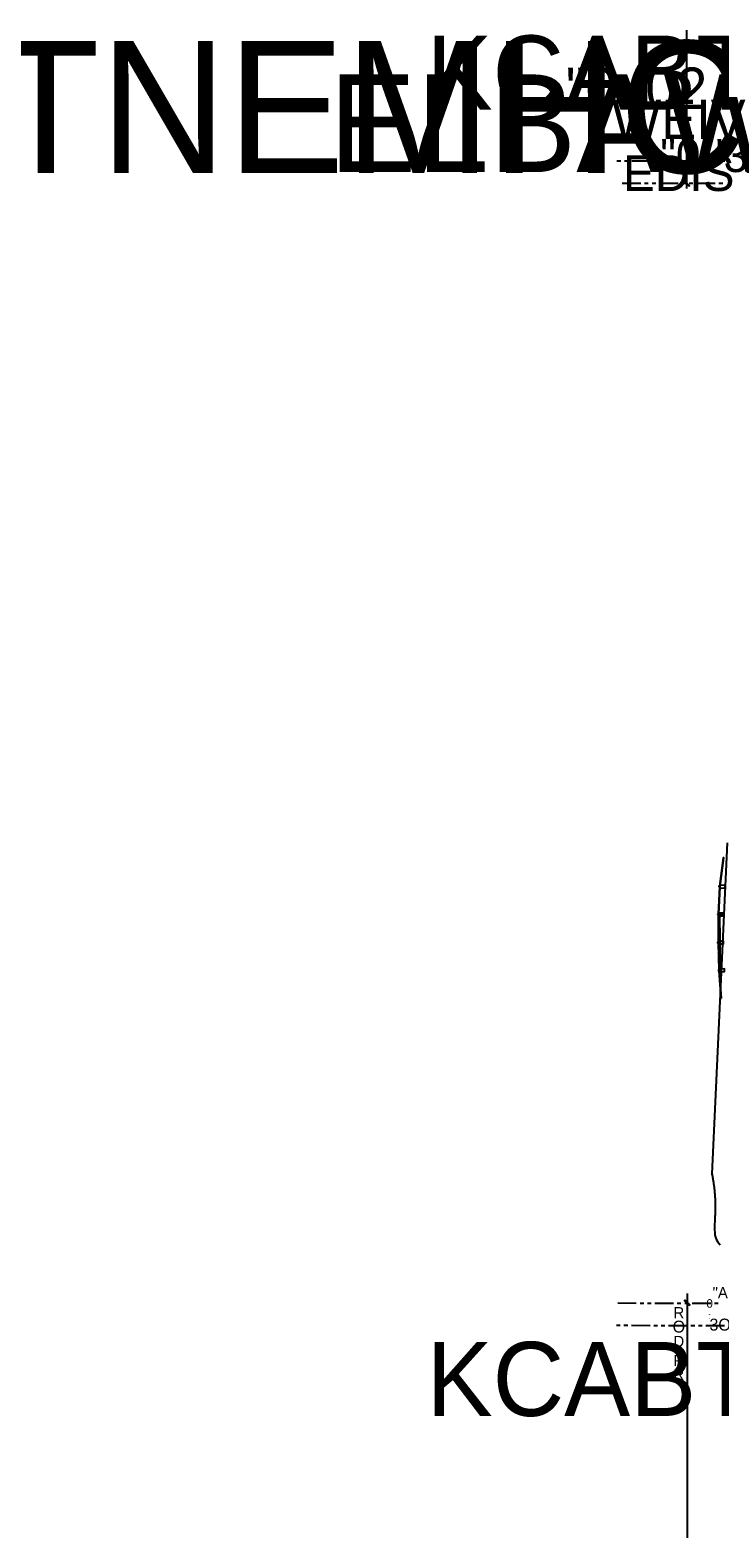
# Model space of a CAD drawing. Header units: feet. Extents: x -79 to 198, y -22 to 181.
# Tile 1 of 256: x -79 to 14, y -22 to 181. Entities that reach past the tile are written whole.
import ezdxf
from ezdxf.enums import TextEntityAlignment as Align

# ---------------------------------------------------------------- set-up
doc = ezdxf.new("R2010")
doc.units = ezdxf.units.FT
for name, color, linetype in [('A-AREA-UNIDAD', 30, 'CONTINUOUS'), ('A-LINEA', 7, 'CONTINUOUS'), ('A-LINEA-FINA', 9, 'CONTINUOUS'), ('A-TEXTO-PDF', 3, 'CONTINUOUS')]:
    doc.layers.add(name, color=color, linetype=linetype)

msp = doc.modelspace()

# ---------------------------------------------------------------- linework, layer by layer
at = {"layer": 'A-AREA-UNIDAD'}
msp.add_lwpolyline([(14.208, 62.08), (13.568, 62.08), (13.648, 54.88)], dxfattribs=at)
at = {"layer": 'A-LINEA'}
for p, q in [((0.28, 163.2578), (-0.2267, 163.2578)), ((1.28, 163.2578), (0.7733, 163.2578)), ((4.28, 163.2578), (1.7733, 163.2578)), ((5.28, 163.2578), (4.7733, 163.2578)), ((6.28, 163.2578), (5.7733, 163.2578)), ((9.28, 163.2578), (6.7733, 163.2578)), ((10.28, 163.2578), (9.7733, 163.2578)), ((11.28, 163.2578), (10.7733, 163.2578)), ((14.28, 163.2578), (11.7733, 163.2578)), ((2.9733, 160.2578), (0.48, 160.2578)), ((3.9733, 160.2578), (3.48, 160.2578)), ((4.9733, 160.2578), (4.48, 160.2578)), ((7.9733, 160.2578), (5.48, 160.2578)), ((8.9733, 160.2578), (8.48, 160.2578)), ((9.9733, 160.2578), (9.48, 160.2578)), ((12.9733, 160.2578), (10.48, 160.2578)), ((13.9733, 160.2578), (13.48, 160.2578)), ((14.5856, 71.6687), (12.5111, 27.2243)), ((13.5067, 64.7911), (13.5867, 64.8711)), ((13.5333, 65.4711), (13.6133, 65.5511)), ((13.4133, 62.7378), (13.5067, 62.8311)), ((13.44, 63.4178), (13.5333, 63.5111)), ((13.4667, 64.1111), (13.56, 64.1911)), ((13.3733, 61.4044), (13.4667, 61.4844)), ((13.3733, 60.7511), (13.4533, 60.8311)), ((13.4133, 62.0978), (13.4667, 62.1378)), ((13.36, 58.7778), (13.4533, 58.8578)), ((13.3733, 60.0844), (13.4533, 60.1644)), ((13.3733, 59.4311), (13.4533, 59.5111)), ((13.36, 58.1111), (13.4533, 58.1911)), ((13.3867, 57.4844), (13.4667, 57.5644)), ((13.4, 56.8444), (13.48, 56.9244)), ((13.4267, 56.2178), (13.5067, 56.2844)), ((13.44, 55.5778), (13.52, 55.6578)), ((13.4667, 54.9378), (13.5467, 55.0178)), ((13.4933, 54.3111), (13.5733, 54.3911)), ((13.5333, 53.6978), (13.6133, 53.7778)), ((13.5733, 53.0844), (13.6533, 53.1644)), ((9.2, 11.1244), (9.1867, -21.7022)), ((-0.12, 9.8578), (2.3733, 9.8444)), ((2.88, 9.8444), (3.3733, 9.8444)), ((3.88, 9.8444), (4.3733, 9.8444)), ((4.88, 9.8444), (7.3733, 9.8444)), ((7.88, 9.8444), (8.3733, 9.8444)), ((8.88, 9.8444), (9.3733, 9.8444)), ((9.88, 9.8444), (12.3733, 9.8311)), ((12.88, 9.8311), (13.3733, 9.8311)), ((-0.2933, 6.8578), (0.2133, 6.8578)), ((0.7067, 6.8578), (1.2133, 6.8578)), ((1.7067, 6.8578), (4.2133, 6.8444)), ((4.7067, 6.8444), (5.2133, 6.8444)), ((5.7067, 6.8444), (6.2133, 6.8444)), ((6.7067, 6.8444), (9.2133, 6.8444)), ((9.7067, 6.8444), (10.2133, 6.8311)), ((10.7067, 6.8311), (11.2133, 6.8311)), ((11.7067, 6.8311), (14.2133, 6.8311))]:
    msp.add_line(p, q, dxfattribs=at)
for points in [[(9.1733, 159.6044), (9.1733, 160.2311), (9.1733, 180.2311), (9.1733, 180.8578)], [(13.6267, 65.8444), (14.1467, 69.6578), (14.0533, 69.6711), (13.5467, 65.8578), (13.6267, 65.8444)], [(13.4667, 62.0844), (13.6267, 65.7778), (13.5467, 65.7778), (13.3867, 62.0978), (13.4667, 62.0844)], [(13.56, 65.9778), (13.5467, 65.8311), (13.4667, 65.8444), (13.4667, 65.8044), (13.5467, 65.7911), (13.5333, 65.6444), (14.28, 65.6044), (14.3067, 65.9378), (13.56, 65.9778)], [(13.3867, 62.2178), (13.3867, 62.0711), (13.3067, 62.0711), (13.2933, 62.0311), (13.3867, 62.0311), (13.3733, 61.8844), (14.1333, 61.8711), (14.1333, 62.2044), (13.3867, 62.2178)], [(13.44, 58.3244), (13.4667, 62.0044), (13.3867, 62.0044), (13.36, 58.3244), (13.44, 58.3244)], [(13.36, 58.4444), (13.36, 58.3111), (13.28, 58.2978), (13.28, 58.2578), (13.36, 58.2578), (13.36, 58.1111), (14.1067, 58.1244), (14.1067, 58.4578), (13.36, 58.4444)], [(13.56, 54.5644), (13.44, 58.2444), (13.36, 58.2444), (13.48, 54.5644), (13.56, 54.5644)], [(13.4667, 54.6844), (13.48, 54.5378), (13.3867, 54.5378), (13.4, 54.4978), (13.48, 54.4978), (13.48, 54.3511), (14.24, 54.3911), (14.2133, 54.7244), (13.4667, 54.6844)], [(13.8133, 50.8044), (13.56, 54.4844), (13.48, 54.4711), (13.7333, 50.8044), (13.8133, 50.8044)], [(12.52, 27.2311), (12.5333, 27.1378), (12.56, 27.0444), (12.5733, 26.9644), (12.5867, 26.8711), (12.6133, 26.7778), (12.6267, 26.6844), (12.64, 26.5911), (12.6533, 26.5111), (12.6667, 26.4178), (12.68, 26.3244), (12.6933, 26.2444), (12.7067, 26.1511), (12.72, 26.0711), (12.7333, 25.9778), (12.7467, 25.8978), (12.76, 25.8044), (12.7733, 25.7244), (12.7867, 25.6444), (12.8, 25.5644), (12.8133, 25.4711), (12.8133, 25.3911), (12.8267, 25.3111), (12.84, 25.2311), (12.84, 25.1511), (12.8533, 25.0711), (12.8667, 24.9911), (12.8667, 24.9111), (12.88, 24.8311), (12.88, 24.7511), (12.8933, 24.6711), (12.8933, 24.6044), (12.9067, 24.5244), (12.9067, 24.4444), (12.92, 24.3644), (12.92, 24.2978), (12.92, 24.2178), (12.9333, 24.1511), (12.9333, 24.0711), (12.9333, 24.0044), (12.9467, 23.9244), (12.9467, 23.8578), (12.9467, 23.7911), (12.9467, 23.7111), (12.9467, 23.6444), (12.96, 23.5778), (12.96, 23.4978), (12.96, 23.4311), (12.96, 23.3644), (12.96, 23.2978), (12.96, 23.2311), (12.96, 23.1644), (12.96, 23.0978), (12.96, 23.0311), (12.96, 22.9644), (12.96, 22.8978), (12.96, 22.8311), (12.96, 22.7778), (12.96, 22.7111), (12.96, 22.6444), (12.96, 22.5778), (12.96, 22.5244), (12.96, 22.4578), (12.96, 22.3911), (12.96, 22.3378), (12.96, 22.2711), (12.96, 22.2178), (12.96, 22.1511), (12.96, 22.0978), (12.96, 22.0311), (12.9467, 21.9778), (12.9467, 21.9244), (12.9467, 21.8578), (12.9467, 21.8044), (12.9467, 21.7511), (12.9467, 21.6978), (12.9467, 21.6311), (12.9333, 21.5778), (12.9333, 21.5244), (12.9333, 21.4711), (12.9333, 21.4178), (12.9333, 21.3644), (12.9333, 21.3111), (12.92, 21.2578), (12.92, 21.2044), (12.92, 21.0578), (12.92, 21.0044), (12.9067, 20.9511), (12.9067, 20.7511), (12.8933, 20.4844), (12.88, 20.1911), (12.88, 19.8978), (12.8933, 19.6178), (12.9067, 19.3511), (12.9333, 19.0711), (12.9867, 18.8178), (13.0533, 18.5778), (13.16, 18.3244), (13.2933, 18.0978), (13.4533, 17.8844), (13.6267, 17.6844)]]:
    msp.add_lwpolyline(points, dxfattribs=at)
at = {"layer": 'A-LINEA-FINA'}
for points in [[(9.52, 159.9511), (8.8267, 160.5111), (8.8933, 160.5778), (9.52, 159.9511), (9.52, 159.9511)], [(9.4533, 159.8844), (9.52, 159.9511), (8.8267, 160.5111), (9.4533, 159.8844)], [(9.5467, 9.6044), (8.8533, 10.1644), (8.92, 10.2178), (9.5467, 9.6044), (9.5467, 9.6044)], [(9.48, 9.5378), (9.5467, 9.6044), (8.8533, 10.1644), (9.48, 9.5378)]]:
    msp.add_lwpolyline(points, dxfattribs=at)

# ---------------------------------------------------------------- texts
at = {"layer": 'A-TEXTO-PDF'}
for s, height, p in [('KCABTES', 9.944, (5.2265, 170.193)), ('TNEMHCAORCNE', 17.716, (17.1598, 161.6769)), ('ELBAWOLLA', 13.144, (14.3198, 161.7794)), ('"0-\'02', 5.582, (2.3998, 170.2534)), ('WEIV', 5.259, (8.0665, 166.2495)), ('"0-\'3', 4.438, (11.4932, 161.7917)), ('EDIS', 4.802, (8.0665, 159.246)), ('0', 1.149, (12.2218, 9.2198)), ('"A', 1.492, (13.6434, 10.4975)), ('R', 1.487, (8.0928, 7.8054)), ('-', 0.69, (12.2191, 8.0766)), ('O', 1.602, (8.0919, 5.8764)), ("'", 0.495, (12.2173, 7.3423)), ('3O', 1.608, (13.6312, 6.1405)), ('KCABTES', 9.944, (5.2398, -5.327)), ('D', 1.487, (8.091, 3.9474)), ('R', 1.487, (8.0898, 1.3754)), ('I', 0.573, (8.0904, 2.6614)), ('R', 1.487, (8.0889, -0.4816))]:
    msp.add_text(s, height=height, dxfattribs=at).set_placement(p, align=Align.CENTER)

doc.saveas('drawing.dxf')
